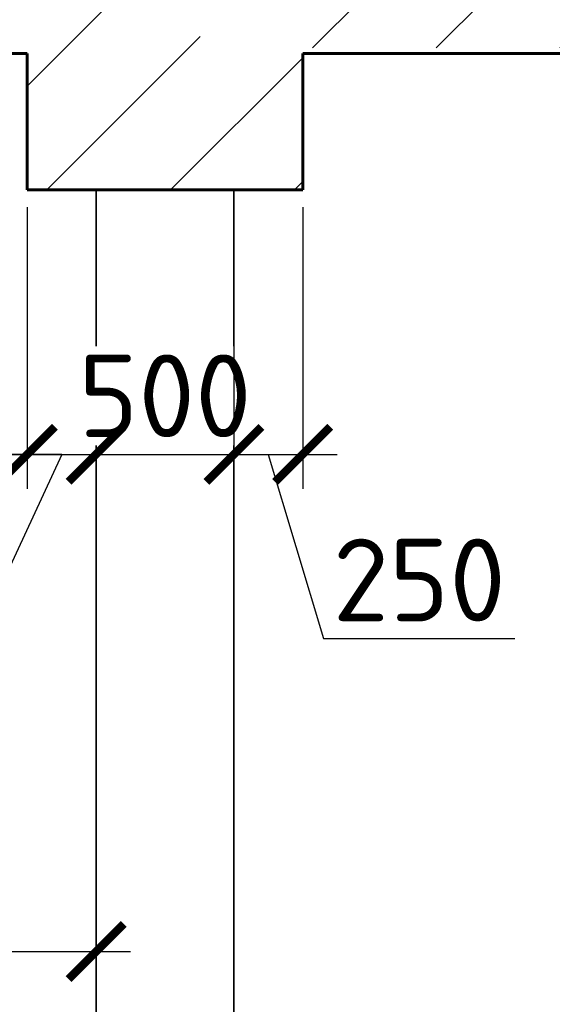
# Model space of a CAD drawing. Header units: millimetres. Extents: x 452087 to 582075, y 10891 to 81641.
# Tile 212 of 256: x 549654 to 551587, y 39564 to 43139. Entities that reach past the tile are written whole.
import ezdxf

# ---------------------------------------------------------------- set-up
doc = ezdxf.new("R2010")
doc.units = ezdxf.units.MM
doc.layers.get('Defpoints').update_dxf_attribs({"color": 8})
for name, color, linetype, lineweight in [('ГТО-2_Бетон 0.35', 2, 'Continuous', 35), ('ГТО-2_Бетон_060', 3, 'Continuous', 60), ('ГТО-2_Штриховка', 252, 'Continuous', 18)]:
    doc.layers.add(name, color=color, linetype=linetype, lineweight=lineweight)
doc.layers.add('ГТО-2_Размеры', color=7, linetype='Continuous')
doc.styles.add('MOSOBL (isocpeur)', font='isocpeur.ttf')
doc.styles.add('RomanS', font='romans.shx', dxfattribs={"width": 0.7})
doc.dimstyles.new('MOSOBL 1-100 (мм)', dxfattribs={"dimscale": 100, "dimtxt": 3, "dimasz": 2, "dimexe": 1.25, "dimexo": 0.625, "dimtad": 1, "dimdec": 0, "dimzin": 9, "dimtxsty": 'RomanS', "dimblk": 'ARCHTICK', "dimcen": 2.5, "dimdle": 1.25, "dimclrd": 7, "dimclre": 7, "dimclrt": 2, "dimadec": 0, "dimazin": 0, "dimtfac": 1, "dimtdec": 0, "dimtmove": 1, "dimatfit": 3, "dimfxl": 1, "dimtfill": 1, "dimlwd": 25, "dimlwe": 25, "dimarcsym": 0})

# ---------------------------------------------------------------- blocks, each defined once
blk = doc.blocks.new('_ArchTick')
at = {"color": 0, "linetype": 'ByBlock', "const_width": 0.15}
blk.add_lwpolyline([(-0.5, -0.5), (0.5, 0.5)], dxfattribs=at)
blk = doc.blocks.new('*D616')
at = {"layer": 'Defpoints', "color": 0, "transparency": 16777216}
for p in [(548181, 39909.5), (549931, 39868.6), (549931, 39755.5)]:
    blk.add_point(p, dxfattribs=at)
at = {"layer": 'ГТО-2_Размеры', "color": 7, "lineweight": 25, "transparency": 16777216}
for p, q in [((548181, 39847), (548181, 39630.5)), ((549931, 39806.1), (549931, 39630.5)), ((548056, 39755.5), (550056, 39755.5))]:
    blk.add_line(p, q, dxfattribs=at)
at = {"layer": 'ГТО-2_Размеры', "color": 7, "lineweight": 25, "transparency": 16777216, "xscale": 200, "yscale": 200, "zscale": 200, "rotation": 180}
blk.add_blockref('_ArchTick', (548181, 39755.5), dxfattribs=at)
at = {"layer": 'ГТО-2_Размеры', "color": 7, "lineweight": 25, "transparency": 16777216, "xscale": 200, "yscale": 200, "zscale": 200}
blk.add_blockref('_ArchTick', (549931, 39755.5), dxfattribs=at)
at = {"layer": 'ГТО-2_Размеры', "color": 2, "transparency": 16777216, "insert": (549056, 39968), "char_height": 300, "attachment_point": 5, "style": 'MOSOBL (isocpeur)', "bg_fill": 3, "box_fill_scale": 1.1, "bg_fill_color": 256, "bg_fill_true_color": 13158600, "bg_fill_transparency": 0}
blk.add_mtext('1750', dxfattribs=at)
blk = doc.blocks.new('*D602')
at = {"layer": 'Defpoints', "color": 0, "transparency": 16777216}
for p in [(546681, 42521.1), (549681, 42521.1, 0), (546681, 41560.7)]:
    blk.add_point(p, dxfattribs=at)
at = {"layer": 'ГТО-2_Размеры', "color": 7, "lineweight": 25, "transparency": 16777216}
for p, q in [((546681, 42458.6), (546681, 41435.7)), ((549681, 42458.6), (549681, 41435.7)), ((549806, 41560.7), (546556, 41560.7))]:
    blk.add_line(p, q, dxfattribs=at)
at = {"layer": 'ГТО-2_Размеры', "color": 7, "lineweight": 25, "transparency": 16777216, "xscale": 200, "yscale": 200, "zscale": 200, "rotation": 180}
blk.add_blockref('_ArchTick', (546681, 41560.7), dxfattribs=at)
at = {"layer": 'ГТО-2_Размеры', "color": 7, "lineweight": 25, "transparency": 16777216, "xscale": 200, "yscale": 200, "zscale": 200}
blk.add_blockref('_ArchTick', (549681, 41560.7), dxfattribs=at)
at = {"layer": 'ГТО-2_Размеры', "color": 2, "transparency": 16777216, "insert": (548181, 41773.2), "char_height": 300, "attachment_point": 5, "style": 'MOSOBL (isocpeur)', "bg_fill": 3, "box_fill_scale": 1.1, "bg_fill_color": 256, "bg_fill_true_color": 13158600, "bg_fill_transparency": 0}
blk.add_mtext('3000', dxfattribs=at)
blk = doc.blocks.new('*D603')
at = {"layer": 'Defpoints', "color": 0, "transparency": 16777216}
for p in [(549681, 42521.1, 0), (549931, 42521.1, 0), (549931, 41560.7, 0)]:
    blk.add_point(p, dxfattribs=at)
at = {"layer": 'ГТО-2_Размеры', "color": 7, "lineweight": 25, "transparency": 16777216}
for p, q in [((549681, 42458.6, 0), (549681, 41435.7, 0)), ((549931, 42458.6, 0), (549931, 41435.7, 0)), ((549806, 41560.7, 0), (549532.7, 40969.1, 0)), ((549556, 41560.7, 0), (550056, 41560.7, 0)), ((549532.7, 40969.1, 0), (548837.7, 40969.1, 0))]:
    blk.add_line(p, q, dxfattribs=at)
at = {"layer": 'ГТО-2_Размеры', "color": 7, "lineweight": 25, "transparency": 16777216, "xscale": 200, "yscale": 200, "zscale": 200, "rotation": 180}
blk.add_blockref('_ArchTick', (549681, 41560.7, 0), dxfattribs=at)
at = {"layer": 'ГТО-2_Размеры', "color": 7, "lineweight": 25, "transparency": 16777216, "xscale": 200, "yscale": 200, "zscale": 200}
blk.add_blockref('_ArchTick', (549931, 41560.7, 0), dxfattribs=at)
at = {"layer": 'ГТО-2_Размеры', "color": 2, "transparency": 16777216, "insert": (549185.2, 41181.6, 0), "char_height": 300, "attachment_point": 5, "style": 'MOSOBL (isocpeur)', "bg_fill": 3, "box_fill_scale": 1.1, "bg_fill_color": 256, "bg_fill_true_color": 13158600, "bg_fill_transparency": 0}
blk.add_mtext('250', dxfattribs=at)
blk = doc.blocks.new('*D604')
at = {"layer": 'Defpoints', "color": 0, "transparency": 16777216}
for p in [(549931, 42521.1, 0), (550431, 42521.1, 0), (550431, 41560.7, 0)]:
    blk.add_point(p, dxfattribs=at)
at = {"layer": 'ГТО-2_Размеры', "color": 7, "lineweight": 25, "transparency": 16777216}
for p, q in [((549931, 42458.6, 0), (549931, 41435.7, 0)), ((550431, 42458.6, 0), (550431, 41435.7, 0)), ((549806, 41560.7, 0), (550556, 41560.7, 0))]:
    blk.add_line(p, q, dxfattribs=at)
at = {"layer": 'ГТО-2_Размеры', "color": 2, "transparency": 16777216, "insert": (550181, 41773.2, 0), "char_height": 300, "attachment_point": 5, "style": 'MOSOBL (isocpeur)', "bg_fill": 3, "box_fill_scale": 1.1, "bg_fill_color": 256, "bg_fill_true_color": 13158600, "bg_fill_transparency": 0}
blk.add_mtext('500', dxfattribs=at)
at = {"layer": 'ГТО-2_Размеры', "color": 7, "lineweight": 25, "transparency": 16777216, "xscale": 200, "yscale": 200, "zscale": 200, "rotation": 180}
blk.add_blockref('_ArchTick', (549931, 41560.7, 0), dxfattribs=at)
at = {"layer": 'ГТО-2_Размеры', "color": 7, "lineweight": 25, "transparency": 16777216, "xscale": 200, "yscale": 200, "zscale": 200}
blk.add_blockref('_ArchTick', (550431, 41560.7, 0), dxfattribs=at)
blk = doc.blocks.new('*D605')
at = {"layer": 'Defpoints', "color": 0, "transparency": 16777216}
for p in [(550431, 42521.1, 0), (550681, 42521.1, 0), (550681, 41560.7, 0)]:
    blk.add_point(p, dxfattribs=at)
at = {"layer": 'ГТО-2_Размеры', "color": 7, "lineweight": 25, "transparency": 16777216}
for p, q in [((550431, 42458.6, 0), (550431, 41435.7, 0)), ((550681, 42458.6, 0), (550681, 41435.7, 0)), ((550306, 41560.7, 0), (550806, 41560.7, 0)), ((550556, 41560.7, 0), (550756.7, 40891.9, 0)), ((550756.7, 40891.9, 0), (551451.7, 40891.9, 0))]:
    blk.add_line(p, q, dxfattribs=at)
at = {"layer": 'ГТО-2_Размеры', "color": 7, "lineweight": 25, "transparency": 16777216, "xscale": 200, "yscale": 200, "zscale": 200, "rotation": 180}
blk.add_blockref('_ArchTick', (550431, 41560.7, 0), dxfattribs=at)
at = {"layer": 'ГТО-2_Размеры', "color": 7, "lineweight": 25, "transparency": 16777216, "xscale": 200, "yscale": 200, "zscale": 200}
blk.add_blockref('_ArchTick', (550681, 41560.7, 0), dxfattribs=at)
at = {"layer": 'ГТО-2_Размеры', "color": 2, "transparency": 16777216, "insert": (551104.2, 41104.4, 0), "char_height": 300, "attachment_point": 5, "style": 'MOSOBL (isocpeur)', "bg_fill": 3, "box_fill_scale": 1.1, "bg_fill_color": 256, "bg_fill_true_color": 13158600, "bg_fill_transparency": 0}
blk.add_mtext('250', dxfattribs=at)

msp = doc.modelspace()

# ---------------------------------------------------------------- linework, layer by layer
at = {"layer": 'ГТО-2_Бетон 0.35'}
for points in [[(549931, 42521.1), (549931, 40436.1), (549931, 40436.1), (549931, 37436.4)], [(549931, 42521.1), (549931, 40436.1), (549931, 40436.1), (549931, 37436.4)], [(550431, 42521.1), (550431, 40436.1), (550431, 40436.1), (550431, 37436.4)]]:
    msp.add_lwpolyline(points, dxfattribs=at)
at = {"layer": 'ГТО-2_Бетон_060'}
for p, q in [((546681, 43016.7, 0), (549681, 43016.7, 0)), ((549681, 42521, 0), (549681, 43016.7, 0)), ((550681, 42521.1, 0), (550681, 43016.7, 0)), ((550681, 43016.7, 0), (554881, 43016.7)), ((549681, 42521.1, 0), (550681, 42521.1, 0))]:
    msp.add_line(p, q, dxfattribs=at)

# ---------------------------------------------------------------- next in the draw order: dimensions: what is measured, and where the dimension line sits
at = {"layer": 'ГТО-2_Размеры'}
for base, p1, p2, picture, middle in [((546681, 41560.7), (549681, 42521.1, 0), (546681, 42521.1), '*D602', (548181, 41773.2)), ((549931, 39755.5), (548181, 39909.5), (549931, 39868.6), '*D616', (549056, 39968))]:
    dim = msp.add_linear_dim(base=base, p1=p1, p2=p2, angle=180, dimstyle='MOSOBL 1-100 (мм)', override={"dimtxsty": 'MOSOBL (isocpeur)'}, dxfattribs=at)
    dim.commit()
    dim.dimension.update_dxf_attribs({"geometry": picture, "text_midpoint": middle})

# ---------------------------------------------------------------- next in the draw order: hatches: boundary and pattern name
at = {"layer": 'ГТО-2_Штриховка'}
h = msp.add_hatch(dxfattribs=at)
h.set_pattern_fill('ANSI35', color=256, scale=100)
h.set_pattern_definition([(45, (-17131.3, -1493781.44), (-449.0128, 449.0128), []), (45, (-16682.3, -1493781.44), (-449.0128, 449.0128), [793.75, -158.75, 0, -158.75])])
h.paths.add_polyline_path([(560273.2, 43536.1), (555873.2, 43536.1), (555873.2, 50536.1), (560273.2, 50536.1)], flags=16)
h.paths.add_polyline_path([(560281.3, 43016.7), (560273.2, 39436.1), (555873.2, 39436.1), (555873.2, 43016.7)], flags=16)
h.paths.add_polyline_path([(554873, 43536.1), (540981.3, 43536.1), (540981.3, 54483.4), (542281.3, 55136.1), (542273.2, 56036.1), (553581, 56036.1), (553581, 55236.1), (554881.3, 54586.1)], flags=16)
h.paths.add_polyline_path([(560273.2, 38936.1), (560273.2, 35286.1), (555873.2, 35286.1), (555873.2, 38936.1)], flags=16)
h.paths.add_polyline_path([(554873, 43036.1), (554872.9, 36436.1), (548209.4, 36436.1), (548381, 36436.1), (547361, 36436.1), (547361, 36221.1), (547141, 36221.1), (547141, 36006.1), (546921, 36006.1), (546921, 35791.1), (546701, 35791.1), (546701, 35576.1), (546481, 35576.1), (546481, 35361.1), (546261, 35361.1), (546261, 35146.1), (546041, 35146.1), (546041, 34931.1), (545821, 34931.1), (545821, 34716.1), (545601, 34716.1), (545601, 34501.1), (545381, 34501.1), (545381, 34236.1), (540981.3, 34236.1), (540981.3, 43016.7), (545681, 43018.4), (545681, 42519.4), (546676.1, 42522.7), (546685.9, 43015.1), (549681.7, 43016.7), (549680.3, 42521.1), (550681, 42521.1), (550681, 43036.1)], flags=16)
h.paths.add_polyline_path([(540981.3, 54486.1), (540981.3, 42536.1)], flags=16)
h.paths.add_polyline_path([(540331.3, 56536.1), (540331.3, 56536.1), (539481.3, 56614.5), (539481.3, 43036.1), (538481.3, 43036.1), (538473.5, 31236.1), (539891.3, 31236.1), (542691.3, 29236.1), (543991.3, 29236.1), (545491.3, 30236.1), (554953.2, 30236.1), (556153.5, 31036.1), (564473.5, 31036.1), (564473.2, 53098.5), (567681, 54406.1), (567681, 55381.1), (562673.2, 55381.1), (562673.2, 56536.1), (561546, 56536.1), (561546, 56286.1), (561246, 56286.1), (561246, 51036.1), (555746, 51036.1), (555746, 56036.1), (555700.3, 56036.1), (555746, 56286.1), (555446, 56286.1), (555446, 56536.1)])

# ---------------------------------------------------------------- next in the draw order: dimensions: what is measured, and where the dimension line sits
at = {"layer": 'ГТО-2_Размеры'}
dim = msp.add_linear_dim(base=(549931, 41560.7, 0), p1=(549681, 42521.1, 0), p2=(549931, 42521.1, 0), dimstyle='MOSOBL 1-100 (мм)', override={"dimrnd": 10, "dimtxsty": 'MOSOBL (isocpeur)'}, dxfattribs=at)
dim.commit()
dim.dimension.update_dxf_attribs({"geometry": '*D603', "text_midpoint": (549470.2, 40969.1, 0), "dimtype": 160})

# ---------------------------------------------------------------- next in the draw order: dimensions: what is measured, and where the dimension line sits
dim = msp.add_linear_dim(base=(550431, 41560.7, 0), p1=(549931, 42521.1, 0), p2=(550431, 42521.1, 0), dimstyle='MOSOBL 1-100 (мм)', override={"dimrnd": 10, "dimtxsty": 'MOSOBL (isocpeur)'}, dxfattribs=at)
dim.commit()
dim.dimension.update_dxf_attribs({"geometry": '*D604', "text_midpoint": (550181, 41560.7, 0), "dimtype": 160})

# ---------------------------------------------------------------- next in the draw order: dimensions: what is measured, and where the dimension line sits
dim = msp.add_linear_dim(base=(550681, 41560.7, 0), p1=(550431, 42521.1, 0), p2=(550681, 42521.1, 0), dimstyle='MOSOBL 1-100 (мм)', override={"dimrnd": 10, "dimtxsty": 'MOSOBL (isocpeur)'}, dxfattribs=at)
dim.commit()
dim.dimension.update_dxf_attribs({"geometry": '*D605', "text_midpoint": (550819.2, 41104.4, 0)})

doc.saveas('drawing.dxf')
